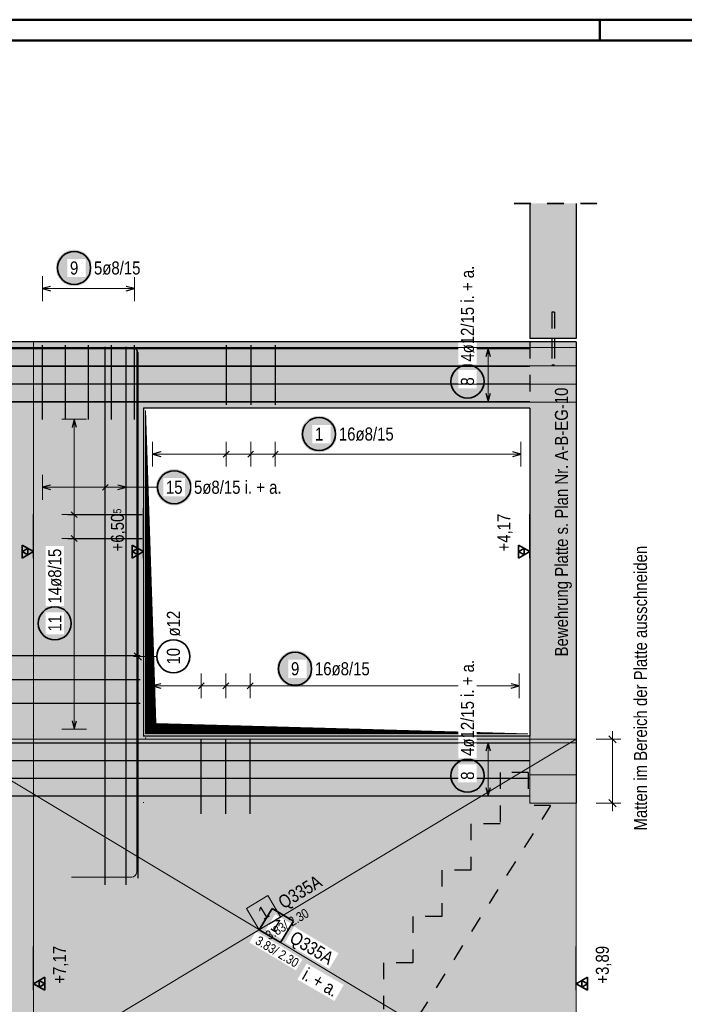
# Model space of a CAD drawing. Header units: millimetres. Extents: x -9.8 to 33.5, y 0 to 31.
# Tile 25 of 26: x 24.2 to 28.3, y 15.1 to 21. Entities that reach past the tile are written whole.
import ezdxf

# ---------------------------------------------------------------- set-up
doc = ezdxf.new("R2010")
doc.units = ezdxf.units.MM
doc.linetypes.add('HIDDEN', pattern=[0.375, 0.25, -0.125])
doc.layers.add('nplo', color=7, linetype='Continuous', lineweight=20)
doc.styles.add('Arial Narrow', font='ARIALN.TTF')
doc.linetypes.add('STRAKON_Linetype_13', pattern='A,15,[130,ltypeshp.shx,S=1.875,R=-30,X=0,Y=0],-1.875,[130,ltypeshp.shx,S=1.875,R=-30,X=0,Y=0]', length=16.875)

msp = doc.modelspace()

# ---------------------------------------------------------------- hatches: boundary and pattern name
at = {"lineweight": 13, "true_color": 0xd7ffd7}
for points in [[(27.3283, 19.0987), (27.6083, 19.0987), (27.6083, 19.9154), (27.3283, 19.9154)], [(23.7283, 12.3921), (27.3283, 12.3921), (27.3283, 16.6971), (24.9933, 16.6971), (24.9933, 19.0787), (23.7283, 19.0787)], [(27.3283, 18.6771), (27.3283, 19.0787), (24.9933, 19.0787), (24.9933, 18.6771)], [(27.6083, 16.2921), (27.6083, 19.0787), (27.3283, 19.0787), (27.3283, 16.2921)], [(27.6083, 12.3921), (27.6083, 16.4632), (27.3283, 16.4632), (27.3283, 12.3921)]]:
    msp.add_hatch(color=254, dxfattribs=at).paths.add_polyline_path(points)
at = {"lineweight": 25, "true_color": 0xffffff}
for points in [[(24.6842, 19.525), (24.6842, 19.5288), (24.684, 19.5327), (24.6836, 19.5365), (24.6832, 19.5403), (24.6826, 19.5441), (24.6818, 19.5479), (24.681, 19.5516), (24.68, 19.5553), (24.6788, 19.559), (24.6776, 19.5626), (24.6762, 19.5662), (24.6747, 19.5697), (24.6731, 19.5732), (24.6713, 19.5766), (24.6695, 19.58), (24.6675, 19.5833), (24.6654, 19.5865), (24.6632, 19.5897), (24.6609, 19.5927), (24.6585, 19.5957), (24.656, 19.5986), (24.6534, 19.6014), (24.6506, 19.6041), (24.6478, 19.6067), (24.6449, 19.6093), (24.6419, 19.6117), (24.6389, 19.614), (24.6357, 19.6162), (24.6325, 19.6183), (24.6292, 19.6203), (24.6259, 19.6221), (24.6224, 19.6239), (24.619, 19.6255), (24.6154, 19.627), (24.6118, 19.6284), (24.6082, 19.6296), (24.6045, 19.6307), (24.6008, 19.6317), (24.5971, 19.6326), (24.5933, 19.6333), (24.5895, 19.6339), (24.5857, 19.6344), (24.5819, 19.6347), (24.5781, 19.6349), (24.5742, 19.635), (24.5704, 19.6349), (24.5666, 19.6347), (24.5627, 19.6344), (24.5589, 19.6339), (24.5551, 19.6333), (24.5514, 19.6326), (24.5476, 19.6317), (24.5439, 19.6307), (24.5402, 19.6296), (24.5366, 19.6284), (24.533, 19.627), (24.5295, 19.6255), (24.526, 19.6239), (24.5226, 19.6221), (24.5192, 19.6203), (24.5159, 19.6183), (24.5127, 19.6162), (24.5096, 19.614), (24.5065, 19.6117), (24.5035, 19.6093), (24.5006, 19.6067), (24.4978, 19.6041), (24.4951, 19.6014), (24.4925, 19.5986), (24.49, 19.5957), (24.4875, 19.5927), (24.4852, 19.5897), (24.483, 19.5865), (24.4809, 19.5833), (24.479, 19.58), (24.4771, 19.5766), (24.4754, 19.5732), (24.4737, 19.5697), (24.4722, 19.5662), (24.4709, 19.5626), (24.4696, 19.559), (24.4685, 19.5553), (24.4675, 19.5516), (24.4666, 19.5479), (24.4659, 19.5441), (24.4653, 19.5403), (24.4648, 19.5365), (24.4645, 19.5327), (24.4643, 19.5288), (24.4642, 19.525), (24.4643, 19.5212), (24.4645, 19.5173), (24.4648, 19.5135), (24.4653, 19.5097), (24.4659, 19.5059), (24.4666, 19.5021), (24.4675, 19.4984), (24.4685, 19.4947), (24.4696, 19.491), (24.4709, 19.4874), (24.4722, 19.4838), (24.4737, 19.4803), (24.4754, 19.4768), (24.4771, 19.4734), (24.479, 19.47), (24.4809, 19.4667), (24.483, 19.4635), (24.4852, 19.4603), (24.4875, 19.4573), (24.49, 19.4543), (24.4925, 19.4514), (24.4951, 19.4486), (24.4978, 19.4459), (24.5006, 19.4433), (24.5035, 19.4407), (24.5065, 19.4383), (24.5096, 19.436), (24.5127, 19.4338), (24.5159, 19.4317), (24.5192, 19.4297), (24.5226, 19.4279), (24.526, 19.4261), (24.5295, 19.4245), (24.533, 19.423), (24.5366, 19.4216), (24.5402, 19.4204), (24.5439, 19.4193), (24.5476, 19.4183), (24.5514, 19.4174), (24.5551, 19.4167), (24.5589, 19.4161), (24.5627, 19.4156), (24.5666, 19.4153), (24.5704, 19.4151), (24.5742, 19.415), (24.5781, 19.4151), (24.5819, 19.4153), (24.5857, 19.4156), (24.5895, 19.4161), (24.5933, 19.4167), (24.5971, 19.4174), (24.6008, 19.4183), (24.6045, 19.4193), (24.6082, 19.4204), (24.6118, 19.4216), (24.6154, 19.423), (24.619, 19.4245), (24.6224, 19.4261), (24.6259, 19.4279), (24.6292, 19.4297), (24.6325, 19.4317), (24.6357, 19.4338), (24.6389, 19.436), (24.6419, 19.4383), (24.6449, 19.4407), (24.6478, 19.4433), (24.6506, 19.4459), (24.6534, 19.4486), (24.656, 19.4514), (24.6585, 19.4543), (24.6609, 19.4573), (24.6632, 19.4603), (24.6654, 19.4635), (24.6675, 19.4667), (24.6695, 19.47), (24.6713, 19.4734), (24.6731, 19.4768), (24.6747, 19.4803), (24.6762, 19.4838), (24.6776, 19.4874), (24.6788, 19.491), (24.68, 19.4947), (24.681, 19.4984), (24.6818, 19.5021), (24.6826, 19.5059), (24.6832, 19.5097), (24.6836, 19.5135), (24.684, 19.5173)], [(27.061, 18.8388), (27.0609, 18.8426), (27.0607, 18.8464), (27.0604, 18.8503), (27.0599, 18.8541), (27.0593, 18.8579), (27.0586, 18.8616), (27.0577, 18.8654), (27.0567, 18.8691), (27.0556, 18.8728), (27.0544, 18.8764), (27.053, 18.88), (27.0515, 18.8835), (27.0499, 18.887), (27.0481, 18.8904), (27.0463, 18.8938), (27.0443, 18.8971), (27.0422, 18.9003), (27.04, 18.9034), (27.0377, 18.9065), (27.0353, 18.9095), (27.0328, 18.9124), (27.0301, 18.9152), (27.0274, 18.9179), (27.0246, 18.9205), (27.0217, 18.923), (27.0187, 18.9255), (27.0157, 18.9278), (27.0125, 18.93), (27.0093, 18.9321), (27.006, 18.934), (27.0027, 18.9359), (26.9992, 18.9376), (26.9958, 18.9393), (26.9922, 18.9408), (26.9886, 18.9421), (26.985, 18.9434), (26.9813, 18.9445), (26.9776, 18.9455), (26.9739, 18.9464), (26.9701, 18.9471), (26.9663, 18.9477), (26.9625, 18.9482), (26.9587, 18.9485), (26.9548, 18.9487), (26.951, 18.9488), (26.9472, 18.9487), (26.9433, 18.9485), (26.9395, 18.9482), (26.9357, 18.9477), (26.9319, 18.9471), (26.9281, 18.9464), (26.9244, 18.9455), (26.9207, 18.9445), (26.917, 18.9434), (26.9134, 18.9421), (26.9098, 18.9408), (26.9063, 18.9393), (26.9028, 18.9376), (26.8994, 18.9359), (26.896, 18.934), (26.8927, 18.9321), (26.8895, 18.93), (26.8864, 18.9278), (26.8833, 18.9255), (26.8803, 18.923), (26.8774, 18.9205), (26.8746, 18.9179), (26.8719, 18.9152), (26.8693, 18.9124), (26.8667, 18.9095), (26.8643, 18.9065), (26.862, 18.9034), (26.8598, 18.9003), (26.8577, 18.8971), (26.8557, 18.8938), (26.8539, 18.8904), (26.8521, 18.887), (26.8505, 18.8835), (26.849, 18.88), (26.8476, 18.8764), (26.8464, 18.8728), (26.8453, 18.8691), (26.8443, 18.8654), (26.8434, 18.8616), (26.8427, 18.8579), (26.8421, 18.8541), (26.8416, 18.8503), (26.8413, 18.8464), (26.8411, 18.8426), (26.841, 18.8388), (26.8411, 18.8349), (26.8413, 18.8311), (26.8416, 18.8273), (26.8421, 18.8235), (26.8427, 18.8197), (26.8434, 18.8159), (26.8443, 18.8122), (26.8453, 18.8084), (26.8464, 18.8048), (26.8476, 18.8011), (26.849, 18.7976), (26.8505, 18.794), (26.8521, 18.7905), (26.8539, 18.7871), (26.8557, 18.7838), (26.8577, 18.7805), (26.8598, 18.7773), (26.862, 18.7741), (26.8643, 18.771), (26.8667, 18.7681), (26.8693, 18.7652), (26.8719, 18.7624), (26.8746, 18.7596), (26.8774, 18.757), (26.8803, 18.7545), (26.8833, 18.7521), (26.8864, 18.7498), (26.8895, 18.7476), (26.8927, 18.7455), (26.896, 18.7435), (26.8994, 18.7416), (26.9028, 18.7399), (26.9063, 18.7383), (26.9098, 18.7368), (26.9134, 18.7354), (26.917, 18.7342), (26.9207, 18.733), (26.9244, 18.732), (26.9281, 18.7312), (26.9319, 18.7304), (26.9357, 18.7298), (26.9395, 18.7294), (26.9433, 18.729), (26.9472, 18.7288), (26.951, 18.7288), (26.9548, 18.7288), (26.9587, 18.729), (26.9625, 18.7294), (26.9663, 18.7298), (26.9701, 18.7304), (26.9739, 18.7312), (26.9776, 18.732), (26.9813, 18.733), (26.985, 18.7342), (26.9886, 18.7354), (26.9922, 18.7368), (26.9958, 18.7383), (26.9992, 18.7399), (27.0027, 18.7416), (27.006, 18.7435), (27.0093, 18.7455), (27.0125, 18.7476), (27.0157, 18.7498), (27.0187, 18.7521), (27.0217, 18.7545), (27.0246, 18.757), (27.0274, 18.7596), (27.0301, 18.7624), (27.0328, 18.7652), (27.0353, 18.7681), (27.0377, 18.771), (27.04, 18.7741), (27.0422, 18.7773), (27.0443, 18.7805), (27.0463, 18.7838), (27.0481, 18.7871), (27.0499, 18.7905), (27.0515, 18.794), (27.053, 18.7976), (27.0544, 18.8011), (27.0556, 18.8048), (27.0567, 18.8084), (27.0577, 18.8122), (27.0586, 18.8159), (27.0593, 18.8197), (27.0599, 18.8235), (27.0604, 18.8273), (27.0607, 18.8311)], [(26.1642, 18.5216), (26.1641, 18.5254), (26.1639, 18.5293), (26.1636, 18.5331), (26.1631, 18.5369), (26.1625, 18.5407), (26.1618, 18.5445), (26.1609, 18.5482), (26.1599, 18.5519), (26.1588, 18.5556), (26.1576, 18.5592), (26.1562, 18.5628), (26.1547, 18.5663), (26.1531, 18.5698), (26.1513, 18.5732), (26.1495, 18.5766), (26.1475, 18.5799), (26.1454, 18.5831), (26.1432, 18.5862), (26.1409, 18.5893), (26.1385, 18.5923), (26.1359, 18.5952), (26.1333, 18.598), (26.1306, 18.6007), (26.1278, 18.6033), (26.1249, 18.6059), (26.1219, 18.6083), (26.1188, 18.6106), (26.1157, 18.6128), (26.1125, 18.6149), (26.1092, 18.6169), (26.1058, 18.6187), (26.1024, 18.6205), (26.0989, 18.6221), (26.0954, 18.6236), (26.0918, 18.625), (26.0882, 18.6262), (26.0845, 18.6273), (26.0808, 18.6283), (26.0771, 18.6292), (26.0733, 18.6299), (26.0695, 18.6305), (26.0657, 18.631), (26.0619, 18.6313), (26.058, 18.6315), (26.0542, 18.6316), (26.0503, 18.6315), (26.0465, 18.6313), (26.0427, 18.631), (26.0389, 18.6305), (26.0351, 18.6299), (26.0313, 18.6292), (26.0276, 18.6283), (26.0239, 18.6273), (26.0202, 18.6262), (26.0166, 18.625), (26.013, 18.6236), (26.0094, 18.6221), (26.006, 18.6205), (26.0025, 18.6187), (25.9992, 18.6169), (25.9959, 18.6149), (25.9927, 18.6128), (25.9895, 18.6106), (25.9865, 18.6083), (25.9835, 18.6059), (25.9806, 18.6033), (25.9778, 18.6007), (25.9751, 18.598), (25.9724, 18.5952), (25.9699, 18.5923), (25.9675, 18.5893), (25.9652, 18.5862), (25.963, 18.5831), (25.9609, 18.5799), (25.9589, 18.5766), (25.9571, 18.5732), (25.9553, 18.5698), (25.9537, 18.5663), (25.9522, 18.5628), (25.9508, 18.5592), (25.9496, 18.5556), (25.9484, 18.5519), (25.9475, 18.5482), (25.9466, 18.5445), (25.9459, 18.5407), (25.9453, 18.5369), (25.9448, 18.5331), (25.9445, 18.5293), (25.9443, 18.5254), (25.9442, 18.5216), (25.9443, 18.5178), (25.9445, 18.5139), (25.9448, 18.5101), (25.9453, 18.5063), (25.9459, 18.5025), (25.9466, 18.4987), (25.9475, 18.495), (25.9484, 18.4913), (25.9496, 18.4876), (25.9508, 18.484), (25.9522, 18.4804), (25.9537, 18.4769), (25.9553, 18.4734), (25.9571, 18.47), (25.9589, 18.4666), (25.9609, 18.4633), (25.963, 18.4601), (25.9652, 18.4569), (25.9675, 18.4539), (25.9699, 18.4509), (25.9724, 18.448), (25.9751, 18.4452), (25.9778, 18.4425), (25.9806, 18.4398), (25.9835, 18.4373), (25.9865, 18.4349), (25.9895, 18.4326), (25.9927, 18.4304), (25.9959, 18.4283), (25.9992, 18.4263), (26.0025, 18.4245), (26.006, 18.4227), (26.0094, 18.4211), (26.013, 18.4196), (26.0166, 18.4182), (26.0202, 18.417), (26.0239, 18.4159), (26.0276, 18.4149), (26.0313, 18.414), (26.0351, 18.4133), (26.0389, 18.4127), (26.0427, 18.4122), (26.0465, 18.4119), (26.0503, 18.4117), (26.0542, 18.4116), (26.058, 18.4117), (26.0619, 18.4119), (26.0657, 18.4122), (26.0695, 18.4127), (26.0733, 18.4133), (26.0771, 18.414), (26.0808, 18.4149), (26.0845, 18.4159), (26.0882, 18.417), (26.0918, 18.4182), (26.0954, 18.4196), (26.0989, 18.4211), (26.1024, 18.4227), (26.1058, 18.4245), (26.1092, 18.4263), (26.1125, 18.4283), (26.1157, 18.4304), (26.1188, 18.4326), (26.1219, 18.4349), (26.1249, 18.4373), (26.1278, 18.4398), (26.1306, 18.4425), (26.1333, 18.4452), (26.1359, 18.448), (26.1385, 18.4509), (26.1409, 18.4539), (26.1432, 18.4569), (26.1454, 18.4601), (26.1475, 18.4633), (26.1495, 18.4666), (26.1513, 18.47), (26.1531, 18.4734), (26.1547, 18.4769), (26.1562, 18.4804), (26.1576, 18.484), (26.1588, 18.4876), (26.1599, 18.4913), (26.1609, 18.495), (26.1618, 18.4987), (26.1625, 18.5025), (26.1631, 18.5063), (26.1636, 18.5101), (26.1639, 18.5139)], [(25.2887, 18.2), (25.2886, 18.2038), (25.2884, 18.2077), (25.2881, 18.2115), (25.2876, 18.2153), (25.287, 18.2191), (25.2863, 18.2229), (25.2854, 18.2266), (25.2844, 18.2303), (25.2833, 18.234), (25.282, 18.2376), (25.2806, 18.2412), (25.2791, 18.2447), (25.2775, 18.2482), (25.2758, 18.2516), (25.2739, 18.255), (25.2719, 18.2583), (25.2699, 18.2615), (25.2677, 18.2647), (25.2653, 18.2677), (25.2629, 18.2707), (25.2604, 18.2736), (25.2578, 18.2764), (25.2551, 18.2791), (25.2523, 18.2817), (25.2494, 18.2843), (25.2464, 18.2867), (25.2433, 18.289), (25.2402, 18.2912), (25.2369, 18.2933), (25.2337, 18.2953), (25.2303, 18.2971), (25.2269, 18.2989), (25.2234, 18.3005), (25.2199, 18.302), (25.2163, 18.3034), (25.2127, 18.3046), (25.209, 18.3057), (25.2053, 18.3067), (25.2015, 18.3076), (25.1978, 18.3083), (25.194, 18.3089), (25.1902, 18.3094), (25.1863, 18.3097), (25.1825, 18.3099), (25.1787, 18.31), (25.1748, 18.3099), (25.171, 18.3097), (25.1672, 18.3094), (25.1633, 18.3089), (25.1596, 18.3083), (25.1558, 18.3076), (25.152, 18.3067), (25.1483, 18.3057), (25.1447, 18.3046), (25.141, 18.3034), (25.1375, 18.302), (25.1339, 18.3005), (25.1304, 18.2989), (25.127, 18.2971), (25.1237, 18.2953), (25.1204, 18.2933), (25.1171, 18.2912), (25.114, 18.289), (25.1109, 18.2867), (25.108, 18.2843), (25.1051, 18.2817), (25.1022, 18.2791), (25.0995, 18.2764), (25.0969, 18.2736), (25.0944, 18.2707), (25.092, 18.2677), (25.0897, 18.2647), (25.0875, 18.2615), (25.0854, 18.2583), (25.0834, 18.255), (25.0815, 18.2516), (25.0798, 18.2482), (25.0782, 18.2447), (25.0767, 18.2412), (25.0753, 18.2376), (25.074, 18.234), (25.0729, 18.2303), (25.0719, 18.2266), (25.0711, 18.2229), (25.0703, 18.2191), (25.0697, 18.2153), (25.0693, 18.2115), (25.0689, 18.2077), (25.0687, 18.2038), (25.0687, 18.2), (25.0687, 18.1962), (25.0689, 18.1923), (25.0693, 18.1885), (25.0697, 18.1847), (25.0703, 18.1809), (25.0711, 18.1771), (25.0719, 18.1734), (25.0729, 18.1697), (25.074, 18.166), (25.0753, 18.1624), (25.0767, 18.1588), (25.0782, 18.1553), (25.0798, 18.1518), (25.0815, 18.1484), (25.0834, 18.145), (25.0854, 18.1417), (25.0875, 18.1385), (25.0897, 18.1353), (25.092, 18.1323), (25.0944, 18.1293), (25.0969, 18.1264), (25.0995, 18.1236), (25.1022, 18.1209), (25.1051, 18.1183), (25.108, 18.1157), (25.1109, 18.1133), (25.114, 18.111), (25.1171, 18.1088), (25.1204, 18.1067), (25.1237, 18.1047), (25.127, 18.1029), (25.1304, 18.1011), (25.1339, 18.0995), (25.1375, 18.098), (25.141, 18.0966), (25.1447, 18.0954), (25.1483, 18.0943), (25.152, 18.0933), (25.1558, 18.0924), (25.1596, 18.0917), (25.1633, 18.0911), (25.1672, 18.0906), (25.171, 18.0903), (25.1748, 18.0901), (25.1787, 18.09), (25.1825, 18.0901), (25.1863, 18.0903), (25.1902, 18.0906), (25.194, 18.0911), (25.1978, 18.0917), (25.2015, 18.0924), (25.2053, 18.0933), (25.209, 18.0943), (25.2127, 18.0954), (25.2163, 18.0966), (25.2199, 18.098), (25.2234, 18.0995), (25.2269, 18.1011), (25.2303, 18.1029), (25.2337, 18.1047), (25.2369, 18.1067), (25.2402, 18.1088), (25.2433, 18.111), (25.2464, 18.1133), (25.2494, 18.1157), (25.2523, 18.1183), (25.2551, 18.1209), (25.2578, 18.1236), (25.2604, 18.1264), (25.2629, 18.1293), (25.2653, 18.1323), (25.2677, 18.1353), (25.2699, 18.1385), (25.2719, 18.1417), (25.2739, 18.145), (25.2758, 18.1484), (25.2775, 18.1518), (25.2791, 18.1553), (25.2806, 18.1588), (25.282, 18.1624), (25.2833, 18.166), (25.2844, 18.1697), (25.2854, 18.1734), (25.2863, 18.1771), (25.287, 18.1809), (25.2876, 18.1847), (25.2881, 18.1885), (25.2884, 18.1923)], [(24.5672, 17.3777), (24.5671, 17.3816), (24.5669, 17.3854), (24.5666, 17.3892), (24.5661, 17.393), (24.5655, 17.3968), (24.5648, 17.4006), (24.5639, 17.4043), (24.5629, 17.4081), (24.5618, 17.4117), (24.5606, 17.4154), (24.5592, 17.4189), (24.5577, 17.4225), (24.5561, 17.426), (24.5543, 17.4294), (24.5525, 17.4327), (24.5505, 17.436), (24.5484, 17.4392), (24.5462, 17.4424), (24.5439, 17.4455), (24.5415, 17.4484), (24.539, 17.4513), (24.5363, 17.4541), (24.5336, 17.4569), (24.5308, 17.4595), (24.5279, 17.462), (24.5249, 17.4644), (24.5219, 17.4667), (24.5187, 17.4689), (24.5155, 17.471), (24.5122, 17.473), (24.5089, 17.4749), (24.5054, 17.4766), (24.502, 17.4782), (24.4984, 17.4797), (24.4948, 17.4811), (24.4912, 17.4823), (24.4875, 17.4835), (24.4838, 17.4845), (24.4801, 17.4853), (24.4763, 17.4861), (24.4725, 17.4867), (24.4687, 17.4871), (24.4649, 17.4875), (24.461, 17.4877), (24.4572, 17.4877), (24.4534, 17.4877), (24.4495, 17.4875), (24.4457, 17.4871), (24.4419, 17.4867), (24.4381, 17.4861), (24.4343, 17.4853), (24.4306, 17.4845), (24.4269, 17.4835), (24.4232, 17.4823), (24.4196, 17.4811), (24.416, 17.4797), (24.4125, 17.4782), (24.409, 17.4766), (24.4056, 17.4749), (24.4022, 17.473), (24.3989, 17.471), (24.3957, 17.4689), (24.3926, 17.4667), (24.3895, 17.4644), (24.3865, 17.462), (24.3836, 17.4595), (24.3808, 17.4569), (24.3781, 17.4541), (24.3755, 17.4513), (24.3729, 17.4484), (24.3705, 17.4455), (24.3682, 17.4424), (24.366, 17.4392), (24.3639, 17.436), (24.3619, 17.4327), (24.3601, 17.4294), (24.3583, 17.426), (24.3567, 17.4225), (24.3552, 17.4189), (24.3538, 17.4154), (24.3526, 17.4117), (24.3515, 17.4081), (24.3505, 17.4043), (24.3496, 17.4006), (24.3489, 17.3968), (24.3483, 17.393), (24.3478, 17.3892), (24.3475, 17.3854), (24.3473, 17.3816), (24.3472, 17.3777), (24.3473, 17.3739), (24.3475, 17.3701), (24.3478, 17.3662), (24.3483, 17.3624), (24.3489, 17.3586), (24.3496, 17.3549), (24.3505, 17.3511), (24.3515, 17.3474), (24.3526, 17.3437), (24.3538, 17.3401), (24.3552, 17.3365), (24.3567, 17.333), (24.3583, 17.3295), (24.3601, 17.3261), (24.3619, 17.3227), (24.3639, 17.3194), (24.366, 17.3162), (24.3682, 17.3131), (24.3705, 17.31), (24.3729, 17.307), (24.3755, 17.3041), (24.3781, 17.3013), (24.3808, 17.2986), (24.3836, 17.296), (24.3865, 17.2935), (24.3895, 17.2911), (24.3926, 17.2887), (24.3957, 17.2865), (24.3989, 17.2844), (24.4022, 17.2825), (24.4056, 17.2806), (24.409, 17.2789), (24.4125, 17.2772), (24.416, 17.2757), (24.4196, 17.2744), (24.4232, 17.2731), (24.4269, 17.272), (24.4306, 17.271), (24.4343, 17.2701), (24.4381, 17.2694), (24.4419, 17.2688), (24.4457, 17.2683), (24.4495, 17.268), (24.4534, 17.2678), (24.4572, 17.2677), (24.461, 17.2678), (24.4649, 17.268), (24.4687, 17.2683), (24.4725, 17.2688), (24.4763, 17.2694), (24.4801, 17.2701), (24.4838, 17.271), (24.4875, 17.272), (24.4912, 17.2731), (24.4948, 17.2744), (24.4984, 17.2757), (24.502, 17.2772), (24.5054, 17.2789), (24.5089, 17.2806), (24.5122, 17.2825), (24.5155, 17.2844), (24.5187, 17.2865), (24.5219, 17.2887), (24.5249, 17.2911), (24.5279, 17.2935), (24.5308, 17.296), (24.5336, 17.2986), (24.5363, 17.3013), (24.539, 17.3041), (24.5415, 17.307), (24.5439, 17.31), (24.5462, 17.3131), (24.5484, 17.3162), (24.5505, 17.3194), (24.5525, 17.3227), (24.5543, 17.3261), (24.5561, 17.3295), (24.5577, 17.333), (24.5592, 17.3365), (24.5606, 17.3401), (24.5618, 17.3437), (24.5629, 17.3474), (24.5639, 17.3511), (24.5648, 17.3549), (24.5655, 17.3586), (24.5661, 17.3624), (24.5666, 17.3662), (24.5669, 17.3701)], [(26.0194, 17.1035), (26.0194, 17.1073), (26.0192, 17.1112), (26.0188, 17.115), (26.0184, 17.1188), (26.0178, 17.1226), (26.017, 17.1264), (26.0162, 17.1301), (26.0152, 17.1338), (26.0141, 17.1375), (26.0128, 17.1411), (26.0114, 17.1447), (26.0099, 17.1482), (26.0083, 17.1517), (26.0066, 17.1551), (26.0047, 17.1585), (26.0027, 17.1618), (26.0006, 17.165), (25.9984, 17.1682), (25.9961, 17.1712), (25.9937, 17.1742), (25.9912, 17.1771), (25.9886, 17.1799), (25.9859, 17.1826), (25.983, 17.1852), (25.9801, 17.1878), (25.9772, 17.1902), (25.9741, 17.1925), (25.971, 17.1947), (25.9677, 17.1968), (25.9644, 17.1988), (25.9611, 17.2006), (25.9577, 17.2024), (25.9542, 17.204), (25.9506, 17.2055), (25.9471, 17.2069), (25.9434, 17.2081), (25.9398, 17.2092), (25.9361, 17.2102), (25.9323, 17.2111), (25.9285, 17.2118), (25.9247, 17.2124), (25.9209, 17.2129), (25.9171, 17.2132), (25.9133, 17.2134), (25.9094, 17.2135), (25.9056, 17.2134), (25.9018, 17.2132), (25.8979, 17.2129), (25.8941, 17.2124), (25.8903, 17.2118), (25.8866, 17.2111), (25.8828, 17.2102), (25.8791, 17.2092), (25.8754, 17.2081), (25.8718, 17.2069), (25.8682, 17.2055), (25.8647, 17.204), (25.8612, 17.2024), (25.8578, 17.2006), (25.8544, 17.1988), (25.8511, 17.1968), (25.8479, 17.1947), (25.8448, 17.1925), (25.8417, 17.1902), (25.8387, 17.1878), (25.8358, 17.1852), (25.833, 17.1826), (25.8303, 17.1799), (25.8277, 17.1771), (25.8252, 17.1742), (25.8228, 17.1712), (25.8204, 17.1682), (25.8182, 17.165), (25.8162, 17.1618), (25.8142, 17.1585), (25.8123, 17.1551), (25.8106, 17.1517), (25.809, 17.1482), (25.8075, 17.1447), (25.8061, 17.1411), (25.8048, 17.1375), (25.8037, 17.1338), (25.8027, 17.1301), (25.8018, 17.1264), (25.8011, 17.1226), (25.8005, 17.1188), (25.8, 17.115), (25.7997, 17.1112), (25.7995, 17.1073), (25.7994, 17.1035), (25.7995, 17.0997), (25.7997, 17.0958), (25.8, 17.092), (25.8005, 17.0882), (25.8011, 17.0844), (25.8018, 17.0806), (25.8027, 17.0769), (25.8037, 17.0732), (25.8048, 17.0695), (25.8061, 17.0659), (25.8075, 17.0623), (25.809, 17.0588), (25.8106, 17.0553), (25.8123, 17.0519), (25.8142, 17.0485), (25.8162, 17.0452), (25.8182, 17.042), (25.8204, 17.0388), (25.8228, 17.0358), (25.8252, 17.0328), (25.8277, 17.0299), (25.8303, 17.0271), (25.833, 17.0244), (25.8358, 17.0218), (25.8387, 17.0192), (25.8417, 17.0168), (25.8448, 17.0145), (25.8479, 17.0123), (25.8511, 17.0102), (25.8544, 17.0082), (25.8578, 17.0064), (25.8612, 17.0046), (25.8647, 17.003), (25.8682, 17.0015), (25.8718, 17.0001), (25.8754, 16.9989), (25.8791, 16.9978), (25.8828, 16.9968), (25.8866, 16.9959), (25.8903, 16.9952), (25.8941, 16.9946), (25.8979, 16.9941), (25.9018, 16.9938), (25.9056, 16.9936), (25.9094, 16.9935), (25.9133, 16.9936), (25.9171, 16.9938), (25.9209, 16.9941), (25.9247, 16.9946), (25.9285, 16.9952), (25.9323, 16.9959), (25.9361, 16.9968), (25.9398, 16.9978), (25.9434, 16.9989), (25.9471, 17.0001), (25.9506, 17.0015), (25.9542, 17.003), (25.9577, 17.0046), (25.9611, 17.0064), (25.9644, 17.0082), (25.9677, 17.0102), (25.971, 17.0123), (25.9741, 17.0145), (25.9772, 17.0168), (25.9801, 17.0192), (25.983, 17.0218), (25.9859, 17.0244), (25.9886, 17.0271), (25.9912, 17.0299), (25.9937, 17.0328), (25.9961, 17.0358), (25.9984, 17.0388), (26.0006, 17.042), (26.0027, 17.0452), (26.0047, 17.0485), (26.0066, 17.0519), (26.0083, 17.0553), (26.0099, 17.0588), (26.0114, 17.0623), (26.0128, 17.0659), (26.0141, 17.0695), (26.0152, 17.0732), (26.0162, 17.0769), (26.017, 17.0806), (26.0178, 17.0844), (26.0184, 17.0882), (26.0188, 17.092), (26.0192, 17.0958)], [(27.061, 16.4572), (27.0609, 16.461), (27.0607, 16.4649), (27.0604, 16.4687), (27.0599, 16.4725), (27.0593, 16.4763), (27.0586, 16.4801), (27.0577, 16.4838), (27.0568, 16.4875), (27.0556, 16.4912), (27.0544, 16.4948), (27.053, 16.4984), (27.0515, 16.5019), (27.0499, 16.5054), (27.0481, 16.5088), (27.0463, 16.5122), (27.0443, 16.5155), (27.0422, 16.5187), (27.04, 16.5218), (27.0377, 16.5249), (27.0353, 16.5279), (27.0328, 16.5308), (27.0301, 16.5336), (27.0274, 16.5363), (27.0246, 16.5389), (27.0217, 16.5415), (27.0187, 16.5439), (27.0157, 16.5462), (27.0125, 16.5484), (27.0093, 16.5505), (27.006, 16.5525), (27.0027, 16.5543), (26.9992, 16.5561), (26.9958, 16.5577), (26.9922, 16.5592), (26.9886, 16.5606), (26.985, 16.5618), (26.9813, 16.5629), (26.9776, 16.5639), (26.9739, 16.5648), (26.9701, 16.5655), (26.9663, 16.5661), (26.9625, 16.5666), (26.9587, 16.5669), (26.9549, 16.5671), (26.951, 16.5672), (26.9472, 16.5671), (26.9433, 16.5669), (26.9395, 16.5666), (26.9357, 16.5661), (26.9319, 16.5655), (26.9281, 16.5648), (26.9244, 16.5639), (26.9207, 16.5629), (26.917, 16.5618), (26.9134, 16.5606), (26.9098, 16.5592), (26.9063, 16.5577), (26.9028, 16.5561), (26.8994, 16.5543), (26.896, 16.5525), (26.8927, 16.5505), (26.8895, 16.5484), (26.8864, 16.5462), (26.8833, 16.5439), (26.8803, 16.5415), (26.8774, 16.5389), (26.8746, 16.5363), (26.8719, 16.5336), (26.8693, 16.5308), (26.8668, 16.5279), (26.8643, 16.5249), (26.862, 16.5218), (26.8598, 16.5187), (26.8577, 16.5155), (26.8558, 16.5122), (26.8539, 16.5088), (26.8521, 16.5054), (26.8505, 16.5019), (26.849, 16.4984), (26.8476, 16.4948), (26.8464, 16.4912), (26.8453, 16.4875), (26.8443, 16.4838), (26.8434, 16.4801), (26.8427, 16.4763), (26.8421, 16.4725), (26.8416, 16.4687), (26.8413, 16.4649), (26.8411, 16.461), (26.841, 16.4572), (26.8411, 16.4534), (26.8413, 16.4495), (26.8416, 16.4457), (26.8421, 16.4419), (26.8427, 16.4381), (26.8434, 16.4343), (26.8443, 16.4306), (26.8453, 16.4269), (26.8464, 16.4232), (26.8476, 16.4196), (26.849, 16.416), (26.8505, 16.4125), (26.8521, 16.409), (26.8539, 16.4055), (26.8558, 16.4022), (26.8577, 16.3989), (26.8598, 16.3957), (26.862, 16.3925), (26.8643, 16.3895), (26.8668, 16.3865), (26.8693, 16.3836), (26.8719, 16.3808), (26.8746, 16.3781), (26.8774, 16.3754), (26.8803, 16.3729), (26.8833, 16.3705), (26.8864, 16.3682), (26.8895, 16.366), (26.8927, 16.3639), (26.896, 16.3619), (26.8994, 16.3601), (26.9028, 16.3583), (26.9063, 16.3567), (26.9098, 16.3552), (26.9134, 16.3538), (26.917, 16.3526), (26.9207, 16.3515), (26.9244, 16.3505), (26.9281, 16.3496), (26.9319, 16.3489), (26.9357, 16.3483), (26.9395, 16.3478), (26.9433, 16.3475), (26.9472, 16.3473), (26.951, 16.3472), (26.9549, 16.3473), (26.9587, 16.3475), (26.9625, 16.3478), (26.9663, 16.3483), (26.9701, 16.3489), (26.9739, 16.3496), (26.9776, 16.3505), (26.9813, 16.3515), (26.985, 16.3526), (26.9886, 16.3538), (26.9922, 16.3552), (26.9958, 16.3567), (26.9992, 16.3583), (27.0027, 16.3601), (27.006, 16.3619), (27.0093, 16.3639), (27.0125, 16.366), (27.0157, 16.3682), (27.0187, 16.3705), (27.0217, 16.3729), (27.0246, 16.3754), (27.0274, 16.3781), (27.0301, 16.3808), (27.0328, 16.3836), (27.0353, 16.3865), (27.0377, 16.3895), (27.04, 16.3925), (27.0422, 16.3957), (27.0443, 16.3989), (27.0463, 16.4022), (27.0481, 16.4055), (27.0499, 16.409), (27.0515, 16.4125), (27.053, 16.416), (27.0544, 16.4196), (27.0556, 16.4232), (27.0568, 16.4269), (27.0577, 16.4306), (27.0586, 16.4343), (27.0593, 16.4381), (27.0599, 16.4419), (27.0604, 16.4457), (27.0607, 16.4495)]]:
    msp.add_hatch(color=7, dxfattribs=at).paths.add_polyline_path(points)
at = {"lineweight": 13}
h = msp.add_hatch(dxfattribs=at)
h.set_pattern_fill('Mau', color=6, scale=0.01, angle=45, style=0, pattern_type=2)
h.set_pattern_definition([(45, (0, 0), (-0.00183847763, 0.00183847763), [])])
h.paths.add_polyline_path([(27.3158, 16.7096), (25.0683, 16.7721), (25.0058, 18.6646), (25.0058, 16.7096)])
at = {"lineweight": 18, "true_color": 0xffffff}
msp.add_hatch(color=7, dxfattribs=at).paths.add_polyline_path([(25.8991, 15.5785), (25.7705, 15.6557), (25.6933, 15.5271), (25.8219, 15.4499)])

# ---------------------------------------------------------------- linework, layer by layer
at = {"color": 4, "linetype": 'Continuous', "lineweight": 50}
for p, q in [((32.5, 21.025), (0, 21.025)), ((27.75, 21.025), (27.75, 20.9)), ((32.375, 20.9), (0.5, 20.9))]:
    msp.add_line(p, q, dxfattribs=at)
at = {"color": 2, "linetype": 'HIDDEN', "lineweight": 35, "ltscale": 0.25}
msp.add_line((27.7333, 19.9154), (27.2033, 19.9154), dxfattribs=at)
at = {"color": 3, "linetype": 'Continuous', "lineweight": 25}
for p, q in [((27.3283, 19.9154), (27.3283, 19.0987)), ((27.6083, 19.9154), (27.6083, 19.0987)), ((24.4323, 19.4134), (24.3823, 19.4)), ((24.3823, 19.4), (24.4323, 19.3866)), ((24.9393, 19.4), (24.8893, 19.4134)), ((24.8893, 19.3866), (24.9393, 19.4)), ((27.6083, 19.0987), (27.3283, 19.0987)), ((27.4603, 19.0987), (27.4603, 19.0787)), ((27.4763, 19.0987), (27.4763, 19.0787)), ((23.5283, 19.0377), (27.3283, 19.0377)), ((24.9933, 19.0787), (23.7283, 19.0787)), ((24.3823, 18.6087), (24.3823, 19.0587)), ((24.5216, 18.6087), (24.5216, 19.0587)), ((24.5583, 19.0387), (24.9343, 19.0387)), ((24.6608, 18.6087), (24.6608, 19.0587)), ((24.7626, 15.7987), (24.7626, 19.0487)), ((24.8001, 18.6087), (24.8001, 19.0587)), ((24.8893, 15.7987), (24.8893, 19.0487)), ((24.9393, 18.6087), (24.9393, 19.0587)), ((25.4927, 19.0587), (25.4927, 18.6971)), ((25.6412, 19.0587), (25.6412, 18.6971)), ((25.7896, 19.0587), (25.7896, 18.6971)), ((27.076, 19.0377), (27.0626, 18.9877)), ((27.0894, 18.9877), (27.076, 19.0377)), ((27.6083, 19.0787), (27.3283, 19.0787)), ((27.6083, 19.0787), (27.6083, 16.2921)), ((24.9583, 19.0147), (24.9583, 15.8387)), ((23.5283, 18.9311), (27.3283, 18.9311)), ((23.5283, 18.8246), (27.3283, 18.8246)), ((27.0626, 18.7681), (27.076, 18.7181)), ((27.076, 18.7181), (27.0894, 18.7681)), ((23.5283, 18.7181), (27.3283, 18.7181)), ((24.9933, 18.6771), (24.9933, 16.6971)), ((27.3283, 18.6771), (24.9933, 18.6771)), ((27.3283, 18.6771), (27.3283, 16.6971)), ((24.575, 18.6106), (24.5616, 18.5606)), ((24.5884, 18.5606), (24.575, 18.6106)), ((25.0973, 18.4134), (25.0473, 18.4)), ((25.0473, 18.4), (25.0973, 18.3866)), ((25.475, 18.3823), (25.5104, 18.4177)), ((25.6235, 18.3823), (25.6589, 18.4177)), ((25.772, 18.3823), (25.8073, 18.4177)), ((27.2743, 18.4), (27.2243, 18.4134)), ((27.2243, 18.3866), (27.2743, 18.4)), ((24.4323, 18.2134), (24.3823, 18.2)), ((24.7802, 18.2177), (24.7449, 18.1823)), ((24.8893, 18.2), (24.8393, 18.2134)), ((24.3823, 18.2), (24.4323, 18.1866)), ((24.8393, 18.1866), (24.8893, 18.2)), ((24.3283, 17.7719), (24.3283, 18.0365)), ((24.5358, 18.0346), (24.9858, 18.0346)), ((24.5927, 18.0169), (24.5573, 18.0523)), ((24.9933, 17.7719), (24.9933, 18.0737)), ((27.3283, 17.7719), (27.3283, 18.0365)), ((24.5927, 17.8729), (24.5573, 17.9083)), ((24.5358, 17.8906), (24.9858, 17.8906)), ((24.9362, 17.2005), (24.9804, 17.1563)), ((23.7733, 17.1831), (24.9733, 17.1831)), ((23.7733, 17.0391), (24.9733, 17.0391)), ((25.3606, 17.0177), (25.3252, 16.9823)), ((25.5084, 17.0177), (25.473, 16.9823)), ((25.6562, 17.0177), (25.6208, 16.9823)), ((25.0973, 17.0134), (25.0473, 17)), ((25.0473, 17), (25.0973, 16.9866)), ((27.2643, 17), (27.2143, 17.0134)), ((27.2143, 16.9866), (27.2643, 17)), ((23.7733, 16.8951), (24.9733, 16.8951)), ((24.5616, 16.7886), (24.575, 16.7386)), ((24.575, 16.7386), (24.5884, 16.7886)), ((25.3429, 16.2271), (25.3429, 16.6771)), ((25.4907, 16.2271), (25.4907, 16.6771)), ((25.6385, 16.2271), (25.6385, 16.6771)), ((23.5283, 16.6561), (27.3283, 16.6561)), ((27.076, 16.6561), (27.0626, 16.6061)), ((27.0894, 16.6061), (27.076, 16.6561)), ((23.5283, 16.5496), (27.3283, 16.5496)), ((23.5283, 16.443), (27.3283, 16.443)), ((27.0626, 16.3865), (27.076, 16.3365)), ((27.076, 16.3365), (27.0894, 16.3865)), ((23.5283, 16.3365), (27.3283, 16.3365)), ((24.3283, 15.1606), (24.3283, 15.4252)), ((27.6083, 15.1606), (27.6083, 15.4252))]:
    msp.add_line(p, q, dxfattribs=at)
at = {"color": 5, "linetype": 'Continuous', "lineweight": 18}
for p, q in [((24.3823, 19.475), (24.3823, 19.325)), ((24.9393, 19.325), (24.9393, 19.475)), ((24.3823, 19.4), (24.9393, 19.4)), ((27.151, 19.0377), (27.001, 19.0377)), ((27.076, 19.0377), (27.076, 18.7181)), ((27.001, 18.7181), (27.151, 18.7181)), ((24.65, 18.6106), (24.5, 18.6106)), ((24.575, 18.6106), (24.575, 16.7386)), ((25.0473, 18.475), (25.0473, 18.325)), ((25.4927, 18.325), (25.4927, 18.475)), ((25.6412, 18.325), (25.6412, 18.475)), ((25.7896, 18.325), (25.7896, 18.475)), ((27.2743, 18.325), (27.2743, 18.475)), ((27.2743, 18.4), (25.0473, 18.4)), ((24.3823, 18.275), (24.3823, 18.125)), ((24.7626, 18.275), (24.7626, 18.125)), ((24.8893, 18.125), (24.8893, 18.275)), ((24.3823, 18.2), (24.8893, 18.2)), ((25.0787, 18.2), (24.8893, 18.2)), ((24.65, 18.0346), (24.5, 18.0346)), ((24.65, 17.8906), (24.5, 17.8906)), ((25.0742, 17.1784), (24.9333, 17.1784)), ((25.0473, 17.075), (25.0473, 16.925)), ((25.3429, 17.075), (25.3429, 16.925)), ((25.4907, 17.075), (25.4907, 16.925)), ((25.6385, 17.075), (25.6385, 16.925)), ((27.2643, 16.925), (27.2643, 17.075)), ((25.0473, 17), (27.2643, 17)), ((24.5, 16.7386), (24.65, 16.7386)), ((27.151, 16.6561), (27.001, 16.6561)), ((27.076, 16.6561), (27.076, 16.3365)), ((27.001, 16.3365), (27.151, 16.3365))]:
    msp.add_line(p, q, dxfattribs=at)
at = {"color": 3, "linetype": 'HIDDEN', "lineweight": 25, "ltscale": 0.25}
for p, q in [((27.4603, 19.2587), (27.4603, 19.0987)), ((27.4609, 19.2587), (27.4603, 19.2587)), ((27.4627, 19.2587), (27.4609, 19.2587)), ((27.4653, 19.2587), (27.4627, 19.2587)), ((27.4683, 19.2587), (27.4653, 19.2587)), ((27.4714, 19.2587), (27.4683, 19.2587)), ((27.474, 19.2587), (27.4714, 19.2587)), ((27.4757, 19.2587), (27.474, 19.2587)), ((27.4763, 19.2587), (27.4757, 19.2587)), ((27.4763, 19.2587), (27.4763, 19.0987)), ((27.3283, 19.0787), (27.3283, 18.6771)), ((27.4603, 19.0787), (27.4603, 18.9387)), ((27.4763, 19.0787), (27.4763, 18.9387)), ((27.4609, 18.9387), (27.4603, 18.9387)), ((27.4627, 18.9387), (27.4609, 18.9387)), ((27.4653, 18.9387), (27.4627, 18.9387)), ((27.4683, 18.9387), (27.4653, 18.9387)), ((27.4714, 18.9387), (27.4683, 18.9387)), ((27.474, 18.9387), (27.4714, 18.9387)), ((27.4757, 18.9387), (27.474, 18.9387)), ((27.4763, 18.9387), (27.4757, 18.9387)), ((27.1483, 16.4771), (27.1483, 16.1671)), ((27.3183, 16.4771), (27.1483, 16.4771)), ((27.3183, 16.4771), (27.3183, 16.2771)), ((27.4537, 16.2771), (27.3183, 16.2771)), ((26.9723, 16.1671), (26.9723, 15.8871)), ((27.1483, 16.1671), (26.9723, 16.1671)), ((26.7963, 15.8871), (26.7963, 15.6071)), ((26.9723, 15.8871), (26.7963, 15.8871)), ((26.6203, 15.6071), (26.6203, 15.3271)), ((26.7963, 15.6071), (26.6203, 15.6071)), ((26.4443, 15.3271), (26.4443, 15.0471)), ((26.6203, 15.3271), (26.4443, 15.3271))]:
    msp.add_line(p, q, dxfattribs=at)
at = {"color": 6, "linetype": 'STRAKON_Linetype_13', "lineweight": 13, "ltscale": 0.01}
for p, q in [((24.3283, 19.0787), (24.3283, 12.3921)), ((27.3283, 16.6971), (27.3283, 16.4632)), ((27.3283, 16.4632), (27.3283, 16.2921)), ((27.6083, 16.4171), (27.6083, 12.2671)), ((27.6083, 16.2921), (27.3283, 16.2921))]:
    msp.add_line(p, q, dxfattribs=at)
at = {"color": 9, "linetype": 'Continuous', "lineweight": 0}
for p, q in [((24.9523, 15.8747), (24.9523, 19.0387)), ((27.6083, 16.6771), (23.7783, 16.6771)), ((27.6083, 14.3771), (27.6083, 16.6771)), ((27.6083, 16.6771), (27.6083, 16.6771)), ((27.6083, 16.4632), (27.3283, 16.4632)), ((24.5583, 15.8447), (24.9223, 15.8447)), ((25.7447, 15.7329), (25.6161, 15.6557)), ((25.6161, 15.6557), (25.6933, 15.5271))]:
    msp.add_line(p, q, dxfattribs=at)
at = {"color": 6, "linetype": 'Continuous', "lineweight": 13}
for p, q in [((25.0058, 16.7096), (25.0058, 18.6646)), ((25.0683, 16.7721), (25.0058, 18.6646)), ((27.3158, 16.7096), (25.0683, 16.7721)), ((27.8277, 16.2421), (27.8277, 16.7271)), ((27.3158, 16.7096), (25.0058, 16.7096)), ((27.7277, 16.6771), (27.8777, 16.6771)), ((27.7277, 16.2921), (27.8777, 16.2921))]:
    msp.add_line(p, q, dxfattribs=at)
at = {"color": 2, "linetype": 'Continuous', "lineweight": 35}
for p, q in [((24.3283, 17.8113), (24.2601, 17.8507)), ((24.2601, 17.8507), (24.2601, 17.7719)), ((24.9933, 17.8113), (24.9251, 17.8507)), ((24.9251, 17.8507), (24.9251, 17.7719)), ((27.3283, 17.8113), (27.2601, 17.8507)), ((27.2601, 17.8507), (27.2601, 17.7719)), ((24.2942, 17.831), (24.2601, 17.8113)), ((24.2601, 17.7719), (24.3283, 17.8113)), ((24.2601, 17.8113), (24.2942, 17.7916)), ((24.2942, 17.7916), (24.2942, 17.831)), ((24.9592, 17.831), (24.9251, 17.8113)), ((24.9251, 17.7719), (24.9933, 17.8113)), ((24.9251, 17.8113), (24.9592, 17.7916)), ((24.9592, 17.7916), (24.9592, 17.831)), ((27.2942, 17.831), (27.2601, 17.8113)), ((27.2601, 17.7719), (27.3283, 17.8113)), ((27.2601, 17.8113), (27.2942, 17.7916)), ((27.2942, 17.7916), (27.2942, 17.831)), ((27.8056, 16.6992), (27.8498, 16.655)), ((27.8056, 16.3142), (27.8498, 16.27)), ((25.7705, 15.6557), (25.6933, 15.5271)), ((25.8991, 15.5785), (25.7705, 15.6557)), ((25.6933, 15.5271), (25.8219, 15.4499)), ((25.8219, 15.4499), (25.8991, 15.5785)), ((24.3283, 15.2), (24.3965, 15.2394)), ((24.3965, 15.2394), (24.3965, 15.1606)), ((27.6083, 15.2), (27.6765, 15.2394)), ((27.6765, 15.2394), (27.6765, 15.1606)), ((24.3965, 15.1606), (24.3283, 15.2)), ((24.3624, 15.1803), (24.3624, 15.2197)), ((24.3624, 15.2197), (24.3965, 15.2)), ((24.3965, 15.2), (24.3624, 15.1803)), ((27.6765, 15.1606), (27.6083, 15.2)), ((27.6424, 15.1803), (27.6424, 15.2197)), ((27.6424, 15.2197), (27.6765, 15.2)), ((27.6765, 15.2), (27.6424, 15.1803))]:
    msp.add_line(p, q, dxfattribs=at)
at = {"color": 7, "linetype": 'Continuous', "lineweight": 18}
for p, q in [((27.6083, 16.6771), (23.7783, 16.6771)), ((23.7783, 16.6771), (27.6083, 14.3771)), ((27.6083, 14.3771), (27.6083, 16.6771)), ((27.6083, 16.6771), (27.6083, 16.6771))]:
    msp.add_line(p, q, dxfattribs=at)
at = {"color": 2, "linetype": 'Continuous', "lineweight": 35}
for centre in [(24.5742, 19.525), (26.951, 18.8388), (26.0542, 18.5216), (25.1787, 18.2), (24.4572, 17.3777), (25.1742, 17.1784), (25.9094, 17.1035), (26.951, 16.4572)]:
    msp.add_circle(centre, 0.1, dxfattribs=at)
at = {"color": 9, "linetype": 'Continuous', "lineweight": 0}
for centre in [(24.3283, 19.0787), (27.3283, 19.0787), (24.9933, 18.6771), (24.9933, 18.6771), (24.3283, 16.6971), (24.3283, 16.6971), (24.9933, 16.6971), (24.9933, 16.6971), (25.0058, 16.6846), (27.6083, 16.6771), (27.6083, 16.4921), (24.9933, 16.2955), (27.3283, 16.2955)]:
    msp.add_circle(centre, 0.00111, dxfattribs=at)
at = {"color": 3, "linetype": 'Continuous', "lineweight": 25}
msp.add_arc((24.9343, 19.0147), 0.024, 360, 90, dxfattribs=at)
at = {"color": 9, "linetype": 'Continuous', "lineweight": 0}
msp.add_arc((24.9223, 15.8747), 0.03, 270, 0, dxfattribs=at)
at = {"layer": 'nplo', "color": 9, "linetype": 'Continuous', "lineweight": 0}
for p, q in [((24.3823, 18.6087), (24.3823, 19.0587)), ((24.5216, 18.6087), (24.5216, 19.0587)), ((24.6608, 18.6087), (24.6608, 19.0587)), ((24.8001, 18.6087), (24.8001, 19.0587)), ((24.9393, 18.6087), (24.9393, 19.0587)), ((23.8083, 18.7137), (27.6083, 18.7137)), ((23.8083, 18.7137), (27.6083, 18.7137))]:
    msp.add_line(p, q, dxfattribs=at)

# ---------------------------------------------------------------- texts
at = {"color": 2, "lineweight": 35, "style": 'Arial Narrow'}
for s, p in [('Bewehrung Platte s. Plan Nr. A-B-EG-10', (27.5583, 17.1779)), ('Matten im Bereich der Platte ausschneiden', (28.0359, 16.126))]:
    msp.add_text(s, height=0.07875, rotation=90, dxfattribs=at).set_placement(p)
at = {"color": 2, "lineweight": 35, "char_height": 0.07875, "attachment_point": 1, "rotation": 90, "line_spacing_factor": 0.9, "style": 'Arial Narrow'}
for s, insert in [(' +6,50{\\A1;\\H.6x;\\S5;}', (24.7964, 17.7869)), (' +4,17', (27.1314, 17.7869)), ('ø12', (25.1348, 17.2984)), ('10', (25.1348, 17.1288)), (' +7,17', (24.4464, 15.1755)), (' +3,89', (27.7264, 15.1756))]:
    msp.add_mtext(s, dxfattribs=dict(at, insert=insert))
at = {"color": 9, "lineweight": 0, "insert": (25.7981, 15.7169), "char_height": 0.07875, "attachment_point": 1, "rotation": 30.98575, "line_spacing_factor": 0.9, "style": 'Arial Narrow'}
msp.add_mtext('Q335A', dxfattribs=at)

# ---------------------------------------------------------------- next in the draw order: texts
at = {"color": 2, "lineweight": 35, "attachment_point": 1, "line_spacing_factor": 0.9, "style": 'Arial Narrow', "bg_fill": 3, "box_fill_scale": 1.2, "bg_fill_color": 256, "bg_fill_true_color": 13158600, "bg_fill_transparency": 0}
for s, insert, char_height, rotation in [('4ø12/15 i. + a.', (26.9116, 18.9588), 0.07875, 90), ('8', (26.9116, 18.814), 0.0788, 90), ('14ø8/15', (24.4178, 17.4977), 0.07875, 90), ('11', (24.4178, 17.3281), 0.07875, 90), ('1', (25.7952, 15.5993), 0.0788, 329.01426), ('Q335A', (25.91, 15.5238), 0.07875, 329.01426)]:
    msp.add_mtext(s, dxfattribs=dict(at, insert=insert, char_height=char_height, rotation=rotation))
for s, insert, char_height in [('9', (24.5494, 19.5644), 0.0788), ('5ø8/15', (24.6942, 19.5644), 0.07875), ('1', (26.0294, 18.561), 0.0788), ('16ø8/15', (26.1742, 18.561), 0.07875), ('15', (25.129, 18.2394), 0.07875), ('5ø8/15 i. + a.', (25.2987, 18.2394), 0.07875), ('9', (25.8846, 17.1429), 0.0788), ('16ø8/15', (26.0294, 17.1429), 0.07875)]:
    msp.add_mtext(s, dxfattribs=dict(at, insert=insert, char_height=char_height))

# ---------------------------------------------------------------- next in the draw order: linework, layer by layer
at = {"color": 3, "linetype": 'Continuous', "lineweight": 25}
msp.add_line((27.3283, 19.0787), (24.9933, 19.0787), dxfattribs=at)
at = {"color": 9, "linetype": 'Continuous', "lineweight": 0}
for p, q in [((25.8219, 15.6043), (25.7447, 15.7329)), ((25.6933, 15.5271), (25.8219, 15.6043))]:
    msp.add_line(p, q, dxfattribs=at)
at = {"layer": 'nplo', "color": 9, "linetype": 'Continuous', "lineweight": 0}
for p, q in [((23.8083, 19.0437), (27.6083, 19.0437)), ((23.8083, 19.0437), (27.6083, 19.0437)), ((23.8083, 18.9337), (27.6083, 18.9337)), ((23.8083, 18.9337), (27.6083, 18.9337)), ((23.8083, 18.8237), (27.6083, 18.8237)), ((23.8083, 18.8237), (27.6083, 18.8237))]:
    msp.add_line(p, q, dxfattribs=at)

# ---------------------------------------------------------------- next in the draw order: texts
at = {"color": 9, "lineweight": 0, "insert": (25.6775, 15.651), "char_height": 0.0788, "attachment_point": 1, "rotation": 30.98575, "line_spacing_factor": 0.9, "style": 'Arial Narrow'}
msp.add_mtext('1', dxfattribs=at)
at = {"color": 2, "lineweight": 35, "insert": (25.6779, 15.5014), "char_height": 0.05625, "attachment_point": 1, "rotation": 329.01426, "line_spacing_factor": 0.9, "style": 'Arial Narrow', "bg_fill": 3, "box_fill_scale": 1.2, "bg_fill_color": 256, "bg_fill_true_color": 13158600, "bg_fill_transparency": 0}
msp.add_mtext(' 3.83/ 2.30', dxfattribs=at)

# ---------------------------------------------------------------- next in the draw order: texts
at = {"color": 9, "lineweight": 0, "insert": (25.7088, 15.5014), "char_height": 0.05625, "attachment_point": 1, "rotation": 30.98575, "line_spacing_factor": 0.9, "style": 'Arial Narrow'}
msp.add_mtext(' 3.83/ 2.30', dxfattribs=at)
at = {"color": 3, "lineweight": 25, "insert": (25.9852, 15.301), "char_height": 0.08, "attachment_point": 1, "rotation": 329.97685, "line_spacing_factor": 0.9, "style": 'Arial Narrow', "bg_fill": 3, "box_fill_scale": 1.2, "bg_fill_color": 256, "bg_fill_true_color": 13158600, "bg_fill_transparency": 0}
msp.add_mtext('i. + a.', dxfattribs=at)

# ---------------------------------------------------------------- next in the draw order: linework, layer by layer
at = {"color": 9, "linetype": 'Continuous', "lineweight": 0}
msp.add_line((23.7783, 14.3771), (27.6083, 16.6771), dxfattribs=at)
at = {"color": 3, "linetype": 'HIDDEN', "lineweight": 25, "ltscale": 0.25}
msp.add_line((27.4537, 16.2771), (25.6683, 13.4367), dxfattribs=at)

# ---------------------------------------------------------------- next in the draw order: texts
at = {"color": 2, "lineweight": 35, "attachment_point": 1, "rotation": 90, "line_spacing_factor": 0.9, "style": 'Arial Narrow', "bg_fill": 3, "box_fill_scale": 1.2, "bg_fill_color": 256, "bg_fill_true_color": 13158600, "bg_fill_transparency": 0}
for s, insert, char_height in [('4ø12/15 i. + a.', (26.9116, 16.5772), 0.07875), ('8', (26.9116, 16.4324), 0.0788)]:
    msp.add_mtext(s, dxfattribs=dict(at, insert=insert, char_height=char_height))

# ---------------------------------------------------------------- next in the draw order: linework, layer by layer
at = {"color": 3, "linetype": 'Continuous', "lineweight": 25}
msp.add_line((27.3283, 16.6971), (24.9933, 16.6971), dxfattribs=at)
at = {"layer": 'nplo', "color": 9, "linetype": 'Continuous', "lineweight": 0}
msp.add_line((23.8083, 16.6561), (27.6083, 16.6561), dxfattribs=at)

doc.saveas('drawing.dxf')
